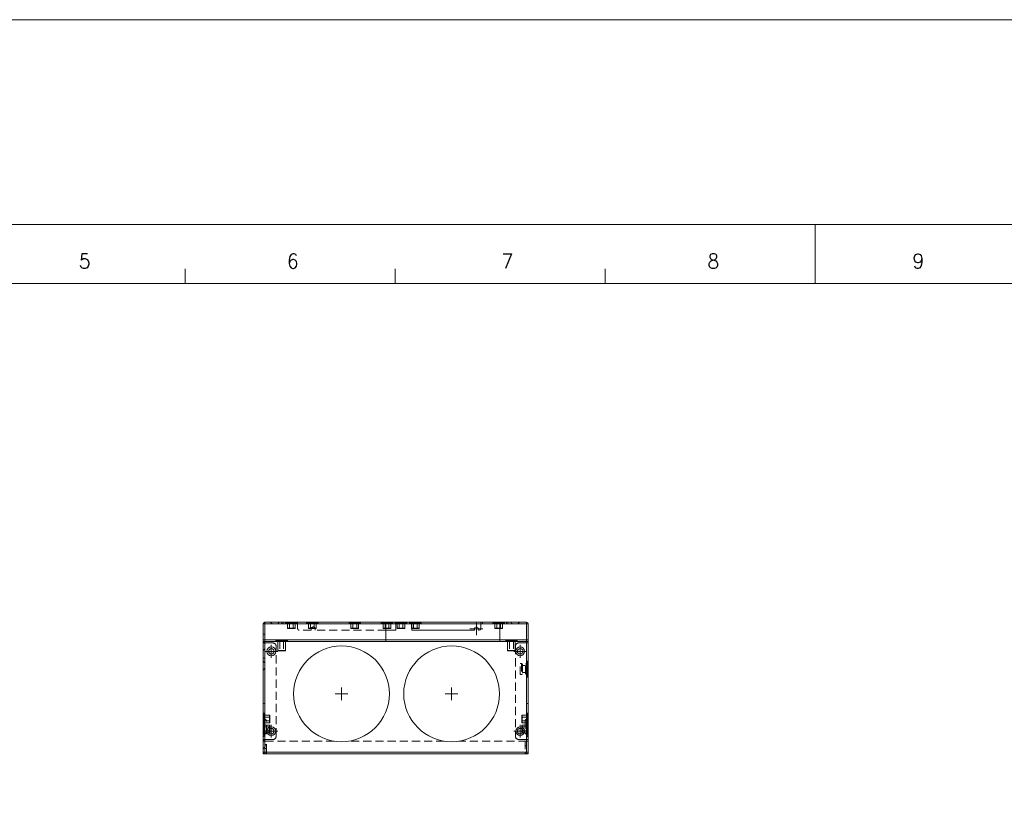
# Model space of a CAD drawing. Header units: millimetres. Extents: x 4065 to 8083, y -652 to 5416.
# Tile 115 of 256: x 4744 to 5361, y 3479 to 3967. Entities that reach past the tile are written whole.
import ezdxf
from ezdxf.enums import TextEntityAlignment as Align

# ---------------------------------------------------------------- set-up
doc = ezdxf.new("R2010")
doc.units = ezdxf.units.MM
doc.header["$LTSCALE"] = 0.8
doc.linetypes.add('CENTER', pattern=[50.8, 31.75, -6.35, 6.35, -6.35])
doc.linetypes.add('HIDDEN', pattern=[9.525, 6.35, -3.175])
doc.layers.get('0').update_dxf_attribs({"linetype": 'CONTINUOUS', "lineweight": 0})
for name, color, linetype, lineweight in [('1', 2, 'CENTER', 0), ('2', 3, 'CONTINUOUS', 0), ('3', 5, 'HIDDEN', 0)]:
    doc.layers.add(name, color=color, linetype=linetype, lineweight=lineweight)
doc.styles.get("Standard").update_dxf_attribs({"font": 'romans.shx', "width": 0.8, "oblique": 5, "bigfont": 'whgtxt.shx'})

# ---------------------------------------------------------------- blocks, each defined once
blk = doc.blocks.new('X')
at = {"layer": '1'}
for p, q in [((5251.84, 13719.59), (5251.84, 13727.59)), ((5247.84, 13723.59), (5255.84, 13723.59))]:
    blk.add_line(p, q, dxfattribs=at)

msp = doc.modelspace()

# ---------------------------------------------------------------- linework, layer by layer
for p, q in [((4144.145, 3838.436), (6332.286, 3838.436)), ((5242.816, 3801.629), (5242.816, 3838.436)), ((4848.067, 3801.629), (4848.067, 3810.831)), ((4979.65, 3801.629), (4979.65, 3810.831)), ((5111.233, 3801.629), (5111.233, 3810.831)), ((4190.153, 3801.629), (6295.479, 3801.629)), ((4896.995, 3506.812), (4896.995, 3588.312)), ((4896.995, 3588.312), (4897.995, 3588.312)), ((4897.995, 3506.812), (4897.995, 3589.312)), ((4897.995, 3589.312), (5061.995, 3589.312)), ((4973.845, 3588.312), (4897.995, 3588.312)), ((4973.845, 3578.312), (4973.845, 3589.312)), ((4973.845, 3588.312), (5045.145, 3588.312)), ((4979.995, 3588.312), (4979.995, 3584.312)), ((4989.995, 3585.412), (4989.995, 3584.312)), ((5033.295, 3588.312), (5033.295, 3585.312)), ((5045.145, 3578.312), (5045.145, 3589.312)), ((5061.995, 3588.312), (5045.145, 3588.312)), ((5061.995, 3506.812), (5061.995, 3589.312)), ((5062.995, 3588.312), (5061.995, 3588.312)), ((5062.995, 3506.812), (5062.995, 3588.312)), ((4979.995, 3584.312), (4973.845, 3584.312)), ((5029.245, 3584.312), (4989.995, 3584.312)), ((5029.245, 3584.312), (5029.245, 3585.112)), ((5031.745, 3584.312), (5031.745, 3585.112)), ((5032.295, 3584.312), (5031.745, 3584.312)), ((4896.995, 3578.312), (4897.995, 3578.312)), ((4897.995, 3577.312), (4896.995, 3577.312)), ((4897.995, 3576.312), (4896.995, 3576.312)), ((5061.995, 3578.312), (4897.995, 3578.312)), ((5061.995, 3577.312), (4897.995, 3577.312)), ((5062.995, 3578.312), (5061.995, 3578.312)), ((5061.995, 3577.312), (5062.995, 3577.312)), ((5061.995, 3576.312), (5062.995, 3576.312)), ((4897.995, 3515.812), (4896.995, 3515.812)), ((4896.995, 3514.812), (4897.995, 3514.812)), ((5061.995, 3515.812), (5062.995, 3515.812)), ((5062.995, 3514.812), (5061.995, 3514.812)), ((4897.995, 3507.812), (4896.995, 3507.812)), ((4897.995, 3506.812), (4896.995, 3506.812)), ((4897.995, 3507.812), (5061.995, 3507.812)), ((4897.995, 3506.812), (5061.995, 3506.812)), ((5061.995, 3507.812), (5062.995, 3507.812)), ((5061.995, 3506.812), (5062.995, 3506.812))]:
    msp.add_line(p, q)
for centre, radius in [((4901.995, 3571.062), 2.75), ((4945.995, 3544.462), 30), ((5014.995, 3544.462), 30), ((5057.995, 3571.062), 2.75), ((4901.995, 3571.062), 1.75), ((4901.995, 3571.062), 1.75), ((5057.995, 3571.062), 1.75), ((5057.995, 3571.062), 1.75), ((4901.995, 3521.062), 2.75), ((5057.995, 3521.062), 2.75), ((4901.995, 3521.062), 1.75), ((4901.995, 3521.062), 1.75), ((5057.995, 3521.062), 1.75), ((5057.995, 3521.062), 1.75)]:
    msp.add_circle(centre, radius)
for centre, radius, start, end in [((4897.995, 3588.312), 1, 90, 180), ((5030.495, 3585.112), 1.25, 0, 180), ((5032.295, 3585.312), 1, 270, 0), ((5061.995, 3588.312), 1, 0, 90)]:
    msp.add_arc(centre, radius, start, end)
at = {"layer": '2'}
msp.add_lwpolyline([(4064.566, 3966.878), (6425.81, 3966.878), (6425.81, 2120.48), (4064.566, 2120.48)], close=True, dxfattribs=at)
at = {"layer": '3'}
for p, q in [((4901.495, 3589.312), (4902.495, 3588.312)), ((4906.995, 3589.312), (4905.995, 3588.312)), ((4908.495, 3589.312), (4908.495, 3588.312)), ((4909.495, 3588.312), (4909.495, 3589.312)), ((4910.895, 3589.312), (4910.895, 3588.712)), ((4910.895, 3589.312), (4918.086, 3589.312)), ((4910.895, 3588.712), (4918.086, 3588.712)), ((4910.93, 3589.312), (4910.93, 3588.712)), ((4911.034, 3589.312), (4911.034, 3588.712)), ((4911.206, 3589.312), (4911.206, 3588.712)), ((4911.346, 3588.712), (4911.346, 3589.312)), ((4911.407, 3588.712), (4911.407, 3589.312)), ((4911.442, 3589.312), (4911.442, 3588.712)), ((4911.529, 3588.712), (4911.529, 3589.312)), ((4911.708, 3588.712), (4911.708, 3589.312)), ((4911.737, 3589.312), (4911.737, 3588.712)), ((4911.941, 3588.712), (4911.941, 3589.312)), ((4911.995, 3589.312), (4911.995, 3588.312)), ((4916.995, 3589.312), (4911.995, 3589.312)), ((4916.995, 3588.312), (4911.995, 3588.312)), ((4912.086, 3589.312), (4912.086, 3588.712)), ((4912.095, 3588.312), (4912.095, 3585.512)), ((4912.095, 3585.512), (4912.095, 3588.312)), ((4912.095, 3588.312), (4916.895, 3588.312)), ((4912.295, 3585.312), (4912.095, 3585.512)), ((4916.895, 3585.512), (4912.095, 3585.512)), ((4912.224, 3588.712), (4912.224, 3589.312)), ((4912.295, 3585.312), (4916.695, 3585.312)), ((4912.482, 3589.312), (4912.482, 3588.712)), ((4912.495, 3588.712), (4912.495, 3588.312)), ((4912.552, 3588.712), (4912.552, 3589.312)), ((4912.917, 3589.312), (4912.917, 3588.712)), ((4913.295, 3585.512), (4913.095, 3585.312)), ((4913.295, 3588.712), (4913.295, 3585.512)), ((4913.312, 3588.712), (4913.312, 3589.312)), ((4913.382, 3589.312), (4913.382, 3588.712)), ((4913.731, 3588.712), (4913.731, 3589.312)), ((4913.87, 3589.312), (4913.87, 3588.712)), ((4914.165, 3588.712), (4914.165, 3589.312)), ((4914.369, 3589.312), (4914.369, 3588.712)), ((4914.605, 3588.712), (4914.605, 3589.312)), ((4914.871, 3589.312), (4914.871, 3588.712)), ((4915.043, 3588.712), (4915.043, 3589.312)), ((4915.366, 3589.312), (4915.366, 3588.712)), ((4915.47, 3588.712), (4915.47, 3589.312)), ((4915.695, 3588.712), (4915.695, 3585.512)), ((4915.695, 3585.512), (4915.895, 3585.312)), ((4915.843, 3589.312), (4915.843, 3588.712)), ((4915.878, 3588.712), (4915.878, 3589.312)), ((4916.26, 3588.712), (4916.26, 3589.312)), ((4916.295, 3589.312), (4916.295, 3588.712)), ((4916.495, 3588.712), (4916.495, 3588.312)), ((4916.607, 3588.712), (4916.607, 3589.312)), ((4916.695, 3585.312), (4916.895, 3585.512)), ((4916.711, 3589.312), (4916.711, 3588.712)), ((4916.895, 3588.312), (4916.895, 3585.512)), ((4916.895, 3585.512), (4916.895, 3588.312)), ((4916.913, 3588.712), (4916.913, 3589.312)), ((4916.995, 3589.312), (4916.995, 3588.312)), ((4917.084, 3589.312), (4917.084, 3588.712)), ((4917.171, 3588.712), (4917.171, 3589.312)), ((4917.378, 3588.712), (4917.378, 3589.312)), ((4917.407, 3589.312), (4917.407, 3588.712)), ((4917.495, 3589.312), (4917.495, 3588.312)), ((4917.529, 3588.712), (4917.529, 3589.312)), ((4917.62, 3588.712), (4917.62, 3589.312)), ((4917.651, 3588.712), (4917.651, 3589.312)), ((4917.673, 3589.312), (4917.673, 3588.712)), ((4917.878, 3589.312), (4917.878, 3588.712)), ((4918.016, 3589.312), (4918.016, 3588.712)), ((4918.086, 3589.312), (4918.086, 3588.712)), ((4918.495, 3585.312), (4918.495, 3589.312)), ((4924.095, 3589.312), (4924.095, 3588.712)), ((4924.095, 3589.312), (4931.286, 3589.312)), ((4924.095, 3588.712), (4931.286, 3588.712)), ((4924.13, 3589.312), (4924.13, 3588.712)), ((4924.234, 3589.312), (4924.234, 3588.712)), ((4924.406, 3589.312), (4924.406, 3588.712)), ((4924.546, 3588.712), (4924.546, 3589.312)), ((4924.607, 3588.712), (4924.607, 3589.312)), ((4924.642, 3589.312), (4924.642, 3588.712)), ((4924.729, 3588.712), (4924.729, 3589.312)), ((4924.908, 3588.712), (4924.908, 3589.312)), ((4924.937, 3589.312), (4924.937, 3588.712)), ((4925.141, 3588.712), (4925.141, 3589.312)), ((4925.195, 3589.312), (4925.195, 3588.312)), ((4925.195, 3589.312), (4930.195, 3589.312)), ((4925.195, 3588.312), (4930.195, 3588.312)), ((4925.286, 3589.312), (4925.286, 3588.712)), ((4925.295, 3588.312), (4925.295, 3585.512)), ((4925.295, 3585.512), (4925.295, 3588.312)), ((4925.295, 3588.312), (4930.095, 3588.312)), ((4925.495, 3585.312), (4925.295, 3585.512)), ((4930.095, 3585.512), (4925.295, 3585.512)), ((4925.424, 3588.712), (4925.424, 3589.312)), ((4925.495, 3585.312), (4929.895, 3585.312)), ((4925.682, 3589.312), (4925.682, 3588.712)), ((4925.695, 3588.712), (4925.695, 3588.312)), ((4925.752, 3588.712), (4925.752, 3589.312)), ((4926.117, 3589.312), (4926.117, 3588.712)), ((4926.495, 3585.512), (4926.295, 3585.312)), ((4926.495, 3588.712), (4926.495, 3585.512)), ((4926.512, 3588.712), (4926.512, 3589.312)), ((4926.582, 3589.312), (4926.582, 3588.712)), ((4926.931, 3588.712), (4926.931, 3589.312)), ((4927.07, 3589.312), (4927.07, 3588.712)), ((4927.365, 3588.712), (4927.365, 3589.312)), ((4927.569, 3589.312), (4927.569, 3588.712)), ((4927.805, 3588.712), (4927.805, 3589.312)), ((4928.071, 3589.312), (4928.071, 3588.712)), ((4928.243, 3588.712), (4928.243, 3589.312)), ((4928.566, 3589.312), (4928.566, 3588.712)), ((4928.67, 3588.712), (4928.67, 3589.312)), ((4928.895, 3588.712), (4928.895, 3585.512)), ((4928.895, 3585.512), (4929.095, 3585.312)), ((4929.043, 3589.312), (4929.043, 3588.712)), ((4929.078, 3588.712), (4929.078, 3589.312)), ((4929.46, 3588.712), (4929.46, 3589.312)), ((4929.495, 3589.312), (4929.495, 3588.712)), ((4929.695, 3588.712), (4929.695, 3588.312)), ((4929.807, 3588.712), (4929.807, 3589.312)), ((4929.895, 3585.312), (4930.095, 3585.512)), ((4929.911, 3589.312), (4929.911, 3588.712)), ((4930.095, 3588.312), (4930.095, 3585.512)), ((4930.095, 3585.512), (4930.095, 3588.312)), ((4930.113, 3588.712), (4930.113, 3589.312)), ((4930.195, 3589.312), (4930.195, 3588.312)), ((4930.284, 3589.312), (4930.284, 3588.712)), ((4930.371, 3588.712), (4930.371, 3589.312)), ((4930.578, 3588.712), (4930.578, 3589.312)), ((4930.607, 3589.312), (4930.607, 3588.712)), ((4930.729, 3588.712), (4930.729, 3589.312)), ((4930.82, 3588.712), (4930.82, 3589.312)), ((4930.851, 3588.712), (4930.851, 3589.312)), ((4930.873, 3589.312), (4930.873, 3588.712)), ((4931.078, 3589.312), (4931.078, 3588.712)), ((4931.216, 3589.312), (4931.216, 3588.712)), ((4931.286, 3589.312), (4931.286, 3588.712)), ((4950.695, 3589.312), (4950.695, 3588.712)), ((4950.695, 3589.312), (4957.886, 3589.312)), ((4950.695, 3588.712), (4957.886, 3588.712)), ((4950.73, 3589.312), (4950.73, 3588.712)), ((4950.834, 3589.312), (4950.834, 3588.712)), ((4951.006, 3589.312), (4951.006, 3588.712)), ((4951.146, 3588.712), (4951.146, 3589.312)), ((4951.207, 3588.712), (4951.207, 3589.312)), ((4951.242, 3589.312), (4951.242, 3588.712)), ((4951.329, 3588.712), (4951.329, 3589.312)), ((4951.508, 3588.712), (4951.508, 3589.312)), ((4951.537, 3589.312), (4951.537, 3588.712)), ((4951.741, 3588.712), (4951.741, 3589.312)), ((4951.795, 3589.312), (4951.795, 3588.312)), ((4956.795, 3589.312), (4951.795, 3589.312)), ((4956.795, 3588.312), (4951.795, 3588.312)), ((4951.886, 3589.312), (4951.886, 3588.712)), ((4951.895, 3588.312), (4951.895, 3585.512)), ((4951.895, 3585.512), (4951.895, 3588.312)), ((4951.895, 3588.312), (4956.695, 3588.312)), ((4952.095, 3585.312), (4951.895, 3585.512)), ((4956.695, 3585.512), (4951.895, 3585.512)), ((4952.024, 3588.712), (4952.024, 3589.312)), ((4952.095, 3585.312), (4956.495, 3585.312)), ((4952.282, 3589.312), (4952.282, 3588.712)), ((4952.295, 3588.712), (4952.295, 3588.312)), ((4952.352, 3588.712), (4952.352, 3589.312)), ((4952.717, 3589.312), (4952.717, 3588.712)), ((4953.095, 3585.512), (4952.895, 3585.312)), ((4953.095, 3588.712), (4953.095, 3585.512)), ((4953.112, 3588.712), (4953.112, 3589.312)), ((4953.182, 3589.312), (4953.182, 3588.712)), ((4953.531, 3588.712), (4953.531, 3589.312)), ((4953.67, 3589.312), (4953.67, 3588.712)), ((4953.965, 3588.712), (4953.965, 3589.312)), ((4954.169, 3589.312), (4954.169, 3588.712)), ((4954.405, 3588.712), (4954.405, 3589.312)), ((4954.671, 3589.312), (4954.671, 3588.712)), ((4954.843, 3588.712), (4954.843, 3589.312)), ((4955.166, 3589.312), (4955.166, 3588.712)), ((4955.27, 3588.712), (4955.27, 3589.312)), ((4955.495, 3588.712), (4955.495, 3585.512)), ((4955.495, 3585.512), (4955.695, 3585.312)), ((4955.643, 3589.312), (4955.643, 3588.712)), ((4955.678, 3588.712), (4955.678, 3589.312)), ((4956.06, 3588.712), (4956.06, 3589.312)), ((4956.095, 3589.312), (4956.095, 3588.712)), ((4956.295, 3588.712), (4956.295, 3588.312)), ((4956.407, 3588.712), (4956.407, 3589.312)), ((4956.495, 3585.312), (4956.695, 3585.512)), ((4956.511, 3589.312), (4956.511, 3588.712)), ((4956.695, 3588.312), (4956.695, 3585.512)), ((4956.695, 3585.512), (4956.695, 3588.312)), ((4956.713, 3588.712), (4956.713, 3589.312)), ((4956.795, 3589.312), (4956.795, 3588.312)), ((4956.884, 3589.312), (4956.884, 3588.712)), ((4956.971, 3588.712), (4956.971, 3589.312)), ((4957.178, 3588.712), (4957.178, 3589.312)), ((4957.207, 3589.312), (4957.207, 3588.712)), ((4957.329, 3588.712), (4957.329, 3589.312)), ((4957.42, 3588.712), (4957.42, 3589.312)), ((4957.451, 3588.712), (4957.451, 3589.312)), ((4957.473, 3589.312), (4957.473, 3588.712)), ((4957.678, 3589.312), (4957.678, 3588.712)), ((4957.816, 3589.312), (4957.816, 3588.712)), ((4957.886, 3589.312), (4957.886, 3588.712)), ((4970.895, 3589.312), (4970.895, 3588.712)), ((4970.895, 3589.312), (4978.086, 3589.312)), ((4970.895, 3588.712), (4978.086, 3588.712)), ((4970.93, 3589.312), (4970.93, 3588.712)), ((4971.034, 3589.312), (4971.034, 3588.712)), ((4971.206, 3589.312), (4971.206, 3588.712)), ((4971.346, 3588.712), (4971.346, 3589.312)), ((4971.407, 3588.712), (4971.407, 3589.312)), ((4971.442, 3589.312), (4971.442, 3588.712)), ((4971.529, 3588.712), (4971.529, 3589.312)), ((4971.708, 3588.712), (4971.708, 3589.312)), ((4971.737, 3589.312), (4971.737, 3588.712)), ((4971.941, 3588.712), (4971.941, 3589.312)), ((4972.086, 3589.312), (4972.086, 3588.712)), ((4972.095, 3588.312), (4972.095, 3585.512)), ((4972.095, 3585.512), (4972.095, 3588.312)), ((4972.095, 3588.312), (4976.895, 3588.312)), ((4972.295, 3585.312), (4972.095, 3585.512)), ((4973.845, 3585.512), (4972.095, 3585.512)), ((4972.224, 3588.712), (4972.224, 3589.312)), ((4972.295, 3585.312), (4973.845, 3585.312)), ((4972.482, 3589.312), (4972.482, 3588.712)), ((4972.495, 3588.712), (4972.495, 3588.312)), ((4972.552, 3588.712), (4972.552, 3589.312)), ((4972.917, 3589.312), (4972.917, 3588.712)), ((4973.295, 3585.512), (4973.095, 3585.312)), ((4973.295, 3588.712), (4973.295, 3585.512)), ((4973.312, 3588.712), (4973.312, 3589.312)), ((4973.382, 3589.312), (4973.382, 3588.712)), ((4973.731, 3588.712), (4973.731, 3589.312)), ((4973.845, 3585.512), (4976.895, 3585.512)), ((4973.845, 3585.312), (4976.695, 3585.312)), ((4973.87, 3589.312), (4973.87, 3588.712)), ((4974.165, 3588.712), (4974.165, 3589.312)), ((4974.369, 3589.312), (4974.369, 3588.712)), ((4974.605, 3588.712), (4974.605, 3589.312)), ((4974.871, 3589.312), (4974.871, 3588.712)), ((4975.043, 3588.712), (4975.043, 3589.312)), ((4975.366, 3589.312), (4975.366, 3588.712)), ((4975.47, 3588.712), (4975.47, 3589.312)), ((4975.695, 3588.712), (4975.695, 3585.512)), ((4975.695, 3585.512), (4975.895, 3585.312)), ((4975.843, 3589.312), (4975.843, 3588.712)), ((4975.878, 3588.712), (4975.878, 3589.312)), ((4976.26, 3588.712), (4976.26, 3589.312)), ((4976.295, 3589.312), (4976.295, 3588.712)), ((4976.495, 3588.712), (4976.495, 3588.312)), ((4976.607, 3588.712), (4976.607, 3589.312)), ((4976.695, 3585.312), (4976.895, 3585.512)), ((4976.711, 3589.312), (4976.711, 3588.712)), ((4976.895, 3588.312), (4976.895, 3585.512)), ((4976.895, 3585.512), (4976.895, 3588.312)), ((4976.913, 3588.712), (4976.913, 3589.312)), ((4977.084, 3589.312), (4977.084, 3588.712)), ((4977.171, 3588.712), (4977.171, 3589.312)), ((4977.378, 3588.712), (4977.378, 3589.312)), ((4977.407, 3589.312), (4977.407, 3588.712)), ((4977.529, 3588.712), (4977.529, 3589.312)), ((4977.62, 3588.712), (4977.62, 3589.312)), ((4977.651, 3588.712), (4977.651, 3589.312)), ((4977.673, 3589.312), (4977.673, 3588.712)), ((4977.878, 3589.312), (4977.878, 3588.712)), ((4978.016, 3589.312), (4978.016, 3588.712)), ((4978.086, 3589.312), (4978.086, 3588.712)), ((4979.695, 3589.312), (4979.695, 3588.712)), ((4979.695, 3589.312), (4986.886, 3589.312)), ((4979.695, 3588.712), (4986.886, 3588.712)), ((4979.73, 3589.312), (4979.73, 3588.712)), ((4979.834, 3589.312), (4979.834, 3588.712)), ((4979.995, 3589.312), (4979.995, 3588.312)), ((4980.006, 3589.312), (4980.006, 3588.712)), ((4980.146, 3588.712), (4980.146, 3589.312)), ((4980.207, 3588.712), (4980.207, 3589.312)), ((4980.242, 3589.312), (4980.242, 3588.712)), ((4980.329, 3588.712), (4980.329, 3589.312)), ((4980.508, 3588.712), (4980.508, 3589.312)), ((4980.537, 3589.312), (4980.537, 3588.712)), ((4980.741, 3588.712), (4980.741, 3589.312)), ((4980.795, 3589.312), (4980.795, 3588.312)), ((4980.795, 3589.312), (4985.795, 3589.312)), ((4980.795, 3588.312), (4985.795, 3588.312)), ((4980.886, 3589.312), (4980.886, 3588.712)), ((4980.895, 3588.312), (4980.895, 3585.512)), ((4980.895, 3585.512), (4980.895, 3588.312)), ((4980.895, 3588.312), (4985.695, 3588.312)), ((4981.095, 3585.312), (4980.895, 3585.512)), ((4980.895, 3585.512), (4985.695, 3585.512)), ((4980.995, 3589.312), (4980.995, 3588.312)), ((4981.024, 3588.712), (4981.024, 3589.312)), ((4981.095, 3585.312), (4985.495, 3585.312)), ((4981.282, 3589.312), (4981.282, 3588.712)), ((4981.295, 3588.712), (4981.295, 3588.312)), ((4981.352, 3588.712), (4981.352, 3589.312)), ((4981.717, 3589.312), (4981.717, 3588.712)), ((4982.095, 3585.512), (4981.895, 3585.312)), ((4982.095, 3588.712), (4982.095, 3585.512)), ((4982.112, 3588.712), (4982.112, 3589.312)), ((4982.182, 3589.312), (4982.182, 3588.712)), ((4982.531, 3588.712), (4982.531, 3589.312)), ((4982.67, 3589.312), (4982.67, 3588.712)), ((4982.965, 3588.712), (4982.965, 3589.312)), ((4983.169, 3589.312), (4983.169, 3588.712)), ((4983.405, 3588.712), (4983.405, 3589.312)), ((4983.671, 3589.312), (4983.671, 3588.712)), ((4983.843, 3588.712), (4983.843, 3589.312)), ((4984.166, 3589.312), (4984.166, 3588.712)), ((4984.27, 3588.712), (4984.27, 3589.312)), ((4984.495, 3588.712), (4984.495, 3585.512)), ((4984.495, 3585.512), (4984.695, 3585.312)), ((4984.643, 3589.312), (4984.643, 3588.712)), ((4984.678, 3588.712), (4984.678, 3589.312)), ((4985.06, 3588.712), (4985.06, 3589.312)), ((4985.095, 3589.312), (4985.095, 3588.712)), ((4985.295, 3588.712), (4985.295, 3588.312)), ((4985.407, 3588.712), (4985.407, 3589.312)), ((4985.495, 3585.312), (4985.695, 3585.512)), ((4985.511, 3589.312), (4985.511, 3588.712)), ((4985.695, 3588.312), (4985.695, 3585.512)), ((4985.695, 3585.512), (4985.695, 3588.312)), ((4985.713, 3588.712), (4985.713, 3589.312)), ((4985.795, 3589.312), (4985.795, 3588.312)), ((4985.884, 3589.312), (4985.884, 3588.712)), ((4985.971, 3588.712), (4985.971, 3589.312)), ((4986.178, 3588.712), (4986.178, 3589.312)), ((4986.207, 3589.312), (4986.207, 3588.712)), ((4986.329, 3588.712), (4986.329, 3589.312)), ((4986.42, 3588.712), (4986.42, 3589.312)), ((4986.451, 3588.712), (4986.451, 3589.312)), ((4986.473, 3589.312), (4986.473, 3588.712)), ((4986.678, 3589.312), (4986.678, 3588.712)), ((4986.816, 3589.312), (4986.816, 3588.712)), ((4986.886, 3589.312), (4986.886, 3588.712)), ((4988.695, 3589.312), (4988.695, 3588.712)), ((4988.695, 3589.312), (4995.886, 3589.312)), ((4988.695, 3588.712), (4995.886, 3588.712)), ((4988.73, 3589.312), (4988.73, 3588.712)), ((4988.834, 3589.312), (4988.834, 3588.712)), ((4988.995, 3589.312), (4988.995, 3588.312)), ((4989.006, 3589.312), (4989.006, 3588.712)), ((4989.146, 3588.712), (4989.146, 3589.312)), ((4989.207, 3588.712), (4989.207, 3589.312)), ((4989.242, 3589.312), (4989.242, 3588.712)), ((4989.329, 3588.712), (4989.329, 3589.312)), ((4989.508, 3588.712), (4989.508, 3589.312)), ((4989.537, 3589.312), (4989.537, 3588.712)), ((4989.741, 3588.712), (4989.741, 3589.312)), ((4989.795, 3589.312), (4989.795, 3588.312)), ((4994.795, 3589.312), (4989.795, 3589.312)), ((4994.795, 3588.312), (4989.795, 3588.312)), ((4989.886, 3589.312), (4989.886, 3588.712)), ((4989.895, 3588.312), (4989.895, 3585.512)), ((4989.895, 3585.512), (4989.895, 3588.312)), ((4989.895, 3588.312), (4994.695, 3588.312)), ((4989.895, 3585.512), (4994.695, 3585.512)), ((4990.095, 3585.312), (4989.895, 3585.512)), ((4989.995, 3589.312), (4989.995, 3585.412)), ((4990.024, 3588.712), (4990.024, 3589.312)), ((4990.095, 3585.312), (4994.495, 3585.312)), ((4990.282, 3589.312), (4990.282, 3588.712)), ((4990.295, 3588.712), (4990.295, 3588.312)), ((4990.352, 3588.712), (4990.352, 3589.312)), ((4990.717, 3589.312), (4990.717, 3588.712)), ((4991.095, 3585.512), (4990.895, 3585.312)), ((4991.095, 3588.712), (4991.095, 3585.512)), ((4991.112, 3588.712), (4991.112, 3589.312)), ((4991.182, 3589.312), (4991.182, 3588.712)), ((4991.531, 3588.712), (4991.531, 3589.312)), ((4991.67, 3589.312), (4991.67, 3588.712)), ((4991.965, 3588.712), (4991.965, 3589.312)), ((4992.169, 3589.312), (4992.169, 3588.712)), ((4992.405, 3588.712), (4992.405, 3589.312)), ((4992.671, 3589.312), (4992.671, 3588.712)), ((4992.843, 3588.712), (4992.843, 3589.312)), ((4993.166, 3589.312), (4993.166, 3588.712)), ((4993.27, 3588.712), (4993.27, 3589.312)), ((4993.495, 3588.712), (4993.495, 3585.512)), ((4993.495, 3585.512), (4993.695, 3585.312)), ((4993.643, 3589.312), (4993.643, 3588.712)), ((4993.678, 3588.712), (4993.678, 3589.312)), ((4994.06, 3588.712), (4994.06, 3589.312)), ((4994.095, 3589.312), (4994.095, 3588.712)), ((4994.295, 3588.712), (4994.295, 3588.312)), ((4994.407, 3588.712), (4994.407, 3589.312)), ((4994.495, 3585.312), (4994.695, 3585.512)), ((4994.511, 3589.312), (4994.511, 3588.712)), ((4994.695, 3588.312), (4994.695, 3585.512)), ((4994.695, 3585.512), (4994.695, 3588.312)), ((4994.713, 3588.712), (4994.713, 3589.312)), ((4994.795, 3589.312), (4994.795, 3588.312)), ((4994.884, 3589.312), (4994.884, 3588.712)), ((4994.971, 3588.712), (4994.971, 3589.312)), ((4995.178, 3588.712), (4995.178, 3589.312)), ((4995.207, 3589.312), (4995.207, 3588.712)), ((4995.329, 3588.712), (4995.329, 3589.312)), ((4995.42, 3588.712), (4995.42, 3589.312)), ((4995.451, 3588.712), (4995.451, 3589.312)), ((4995.473, 3589.312), (4995.473, 3588.712)), ((4995.678, 3589.312), (4995.678, 3588.712)), ((4995.816, 3589.312), (4995.816, 3588.712)), ((4995.886, 3589.312), (4995.886, 3588.712)), ((5033.295, 3589.312), (5033.295, 3588.312)), ((5034.295, 3589.312), (5034.295, 3588.312)), ((5040.895, 3589.312), (5048.086, 3589.312)), ((5040.895, 3589.312), (5040.895, 3588.712)), ((5040.895, 3588.712), (5048.086, 3588.712)), ((5040.93, 3589.312), (5040.93, 3588.712)), ((5041.034, 3589.312), (5041.034, 3588.712)), ((5041.206, 3589.312), (5041.206, 3588.712)), ((5041.346, 3588.712), (5041.346, 3589.312)), ((5041.407, 3588.712), (5041.407, 3589.312)), ((5041.442, 3589.312), (5041.442, 3588.712)), ((5041.529, 3588.712), (5041.529, 3589.312)), ((5041.708, 3588.712), (5041.708, 3589.312)), ((5041.737, 3589.312), (5041.737, 3588.712)), ((5041.941, 3588.712), (5041.941, 3589.312)), ((5046.995, 3589.312), (5041.995, 3589.312)), ((5041.995, 3589.312), (5041.995, 3588.312)), ((5046.995, 3588.312), (5041.995, 3588.312)), ((5042.086, 3589.312), (5042.086, 3588.712)), ((5042.095, 3588.312), (5046.895, 3588.312)), ((5042.095, 3588.312), (5042.095, 3585.512)), ((5042.095, 3585.512), (5042.095, 3588.312)), ((5042.095, 3585.512), (5045.145, 3585.512)), ((5042.295, 3585.312), (5042.095, 3585.512)), ((5042.224, 3588.712), (5042.224, 3589.312)), ((5042.295, 3585.312), (5045.145, 3585.312)), ((5042.482, 3589.312), (5042.482, 3588.712)), ((5042.495, 3588.712), (5042.495, 3588.312)), ((5042.552, 3588.712), (5042.552, 3589.312)), ((5042.917, 3589.312), (5042.917, 3588.712)), ((5043.295, 3585.512), (5043.095, 3585.312)), ((5043.295, 3588.712), (5043.295, 3585.512)), ((5043.312, 3588.712), (5043.312, 3589.312)), ((5043.382, 3589.312), (5043.382, 3588.712)), ((5043.731, 3588.712), (5043.731, 3589.312)), ((5043.87, 3589.312), (5043.87, 3588.712)), ((5044.165, 3588.712), (5044.165, 3589.312)), ((5044.369, 3589.312), (5044.369, 3588.712)), ((5044.605, 3588.712), (5044.605, 3589.312)), ((5044.871, 3589.312), (5044.871, 3588.712)), ((5045.043, 3588.712), (5045.043, 3589.312)), ((5045.145, 3585.512), (5046.895, 3585.512)), ((5045.145, 3585.312), (5046.695, 3585.312)), ((5045.366, 3589.312), (5045.366, 3588.712)), ((5045.47, 3588.712), (5045.47, 3589.312)), ((5045.695, 3588.712), (5045.695, 3585.512)), ((5045.695, 3585.512), (5045.895, 3585.312)), ((5045.843, 3589.312), (5045.843, 3588.712)), ((5045.878, 3588.712), (5045.878, 3589.312)), ((5046.26, 3588.712), (5046.26, 3589.312)), ((5046.295, 3589.312), (5046.295, 3588.712)), ((5046.495, 3588.712), (5046.495, 3588.312)), ((5046.607, 3588.712), (5046.607, 3589.312)), ((5046.695, 3585.312), (5046.895, 3585.512)), ((5046.711, 3589.312), (5046.711, 3588.712)), ((5046.895, 3588.312), (5046.895, 3585.512)), ((5046.895, 3585.512), (5046.895, 3588.312)), ((5046.913, 3588.712), (5046.913, 3589.312)), ((5046.995, 3589.312), (5046.995, 3588.312)), ((5047.084, 3589.312), (5047.084, 3588.712)), ((5047.171, 3588.712), (5047.171, 3589.312)), ((5047.378, 3588.712), (5047.378, 3589.312)), ((5047.407, 3589.312), (5047.407, 3588.712)), ((5047.529, 3588.712), (5047.529, 3589.312)), ((5047.62, 3588.712), (5047.62, 3589.312)), ((5047.651, 3588.712), (5047.651, 3589.312)), ((5047.673, 3589.312), (5047.673, 3588.712)), ((5047.878, 3589.312), (5047.878, 3588.712)), ((5048.016, 3589.312), (5048.016, 3588.712)), ((5048.086, 3589.312), (5048.086, 3588.712)), ((5049.295, 3588.312), (5049.295, 3589.312)), ((5050.295, 3589.312), (5050.295, 3588.312)), ((5052.045, 3589.312), (5053.045, 3588.312)), ((5057.545, 3589.312), (5056.545, 3588.312)), ((4896.995, 3566.812), (4896.995, 3581.812)), ((4896.995, 3581.812), (4897.995, 3581.812)), ((4897.995, 3515.812), (4897.995, 3581.812)), ((4927.045, 3584.312), (4919.495, 3584.312)), ((4927.045, 3584.312), (4927.045, 3585.112)), ((4929.545, 3584.312), (4929.545, 3585.112)), ((4973.845, 3584.312), (4929.545, 3584.312)), ((4897.995, 3576.062), (4896.995, 3577.062)), ((5061.995, 3577.312), (4897.995, 3577.312)), ((4897.995, 3576.312), (4902.995, 3576.312)), ((4904.895, 3578.312), (4904.895, 3577.712)), ((4904.895, 3578.312), (4912.086, 3578.312)), ((4904.895, 3577.712), (4912.086, 3577.712)), ((4904.93, 3578.312), (4904.93, 3577.712)), ((4904.995, 3517.812), (4904.995, 3574.312)), ((4905.034, 3578.312), (4905.034, 3577.712)), ((4905.206, 3578.312), (4905.206, 3577.712)), ((4905.346, 3577.712), (4905.346, 3578.312)), ((4905.407, 3577.712), (4905.407, 3578.312)), ((4905.442, 3578.312), (4905.442, 3577.712)), ((4905.529, 3577.712), (4905.529, 3578.312)), ((4905.708, 3577.712), (4905.708, 3578.312)), ((4905.737, 3578.312), (4905.737, 3577.712)), ((4905.941, 3577.712), (4905.941, 3578.312)), ((4905.995, 3578.312), (4905.995, 3577.312)), ((4910.995, 3578.312), (4905.995, 3578.312)), ((4906.086, 3578.312), (4906.086, 3577.712)), ((4906.095, 3577.312), (4906.095, 3571.512)), ((4906.095, 3571.512), (4906.095, 3577.312)), ((4906.095, 3577.312), (4910.895, 3577.312)), ((4906.224, 3577.712), (4906.224, 3578.312)), ((4906.482, 3578.312), (4906.482, 3577.712)), ((4906.495, 3577.712), (4906.495, 3577.312)), ((4906.552, 3577.712), (4906.552, 3578.312)), ((4906.917, 3578.312), (4906.917, 3577.712)), ((4907.295, 3577.712), (4907.295, 3571.512)), ((4907.312, 3577.712), (4907.312, 3578.312)), ((4907.382, 3578.312), (4907.382, 3577.712)), ((4907.731, 3577.712), (4907.731, 3578.312)), ((4907.87, 3578.312), (4907.87, 3577.712)), ((4908.165, 3577.712), (4908.165, 3578.312)), ((4908.369, 3578.312), (4908.369, 3577.712)), ((4908.605, 3577.712), (4908.605, 3578.312)), ((4908.871, 3578.312), (4908.871, 3577.712)), ((4909.043, 3577.712), (4909.043, 3578.312)), ((4909.366, 3578.312), (4909.366, 3577.712)), ((4909.47, 3577.712), (4909.47, 3578.312)), ((4909.695, 3577.712), (4909.695, 3571.512)), ((4909.843, 3578.312), (4909.843, 3577.712)), ((4909.878, 3577.712), (4909.878, 3578.312)), ((4910.26, 3577.712), (4910.26, 3578.312)), ((4910.295, 3578.312), (4910.295, 3577.712)), ((4910.495, 3577.712), (4910.495, 3577.312)), ((4910.607, 3577.712), (4910.607, 3578.312)), ((4910.711, 3578.312), (4910.711, 3577.712)), ((4910.895, 3577.312), (4910.895, 3571.512)), ((4910.895, 3571.512), (4910.895, 3577.312)), ((4910.913, 3577.712), (4910.913, 3578.312)), ((4910.995, 3578.312), (4910.995, 3577.312)), ((4911.084, 3578.312), (4911.084, 3577.712)), ((4911.171, 3577.712), (4911.171, 3578.312)), ((4911.378, 3577.712), (4911.378, 3578.312)), ((4911.407, 3578.312), (4911.407, 3577.712)), ((4911.529, 3577.712), (4911.529, 3578.312)), ((4911.62, 3577.712), (4911.62, 3578.312)), ((4911.651, 3577.712), (4911.651, 3578.312)), ((4911.673, 3578.312), (4911.673, 3577.712)), ((4911.878, 3578.312), (4911.878, 3577.712)), ((4912.016, 3578.312), (4912.016, 3577.712)), ((4912.086, 3578.312), (4912.086, 3577.712)), ((4973.845, 3578.312), (4973.845, 3577.312)), ((5045.145, 3578.312), (5045.145, 3577.312)), ((5048.895, 3578.312), (5056.086, 3578.312)), ((5048.895, 3578.312), (5048.895, 3577.712)), ((5048.895, 3577.712), (5056.086, 3577.712)), ((5048.93, 3578.312), (5048.93, 3577.712)), ((5049.034, 3578.312), (5049.034, 3577.712)), ((5049.206, 3578.312), (5049.206, 3577.712)), ((5049.346, 3577.712), (5049.346, 3578.312)), ((5049.407, 3577.712), (5049.407, 3578.312)), ((5049.442, 3578.312), (5049.442, 3577.712)), ((5049.529, 3577.712), (5049.529, 3578.312)), ((5049.708, 3577.712), (5049.708, 3578.312)), ((5049.737, 3578.312), (5049.737, 3577.712)), ((5049.941, 3577.712), (5049.941, 3578.312)), ((5054.995, 3578.312), (5049.995, 3578.312)), ((5049.995, 3578.312), (5049.995, 3577.312)), ((5050.086, 3578.312), (5050.086, 3577.712)), ((5050.095, 3577.312), (5054.895, 3577.312)), ((5050.095, 3577.312), (5050.095, 3571.512)), ((5050.095, 3571.512), (5050.095, 3577.312)), ((5050.224, 3577.712), (5050.224, 3578.312)), ((5050.482, 3578.312), (5050.482, 3577.712)), ((5050.495, 3577.712), (5050.495, 3577.312)), ((5050.552, 3577.712), (5050.552, 3578.312)), ((5050.917, 3578.312), (5050.917, 3577.712)), ((5051.295, 3577.712), (5051.295, 3571.512)), ((5051.312, 3577.712), (5051.312, 3578.312)), ((5051.382, 3578.312), (5051.382, 3577.712)), ((5051.731, 3577.712), (5051.731, 3578.312)), ((5051.87, 3578.312), (5051.87, 3577.712)), ((5052.165, 3577.712), (5052.165, 3578.312)), ((5052.369, 3578.312), (5052.369, 3577.712)), ((5052.605, 3577.712), (5052.605, 3578.312)), ((5052.871, 3578.312), (5052.871, 3577.712)), ((5053.043, 3577.712), (5053.043, 3578.312)), ((5053.366, 3578.312), (5053.366, 3577.712)), ((5053.47, 3577.712), (5053.47, 3578.312)), ((5053.695, 3577.712), (5053.695, 3571.512)), ((5053.843, 3578.312), (5053.843, 3577.712)), ((5053.878, 3577.712), (5053.878, 3578.312)), ((5054.26, 3577.712), (5054.26, 3578.312)), ((5054.295, 3578.312), (5054.295, 3577.712)), ((5054.495, 3577.712), (5054.495, 3577.312)), ((5054.607, 3577.712), (5054.607, 3578.312)), ((5054.711, 3578.312), (5054.711, 3577.712)), ((5054.895, 3577.312), (5054.895, 3571.512)), ((5054.895, 3571.512), (5054.895, 3577.312)), ((5054.913, 3577.712), (5054.913, 3578.312)), ((5054.995, 3578.312), (5054.995, 3577.312)), ((5054.995, 3574.312), (5054.995, 3517.812)), ((5055.084, 3578.312), (5055.084, 3577.712)), ((5055.171, 3577.712), (5055.171, 3578.312)), ((5055.378, 3577.712), (5055.378, 3578.312)), ((5055.407, 3578.312), (5055.407, 3577.712)), ((5055.529, 3577.712), (5055.529, 3578.312)), ((5055.62, 3577.712), (5055.62, 3578.312)), ((5055.651, 3577.712), (5055.651, 3578.312)), ((5055.673, 3578.312), (5055.673, 3577.712)), ((5055.878, 3578.312), (5055.878, 3577.712)), ((5056.016, 3578.312), (5056.016, 3577.712)), ((5056.086, 3578.312), (5056.086, 3577.712)), ((5061.995, 3576.312), (5056.995, 3576.312)), ((5061.995, 3515.812), (5061.995, 3576.312)), ((4897.995, 3572.562), (4896.995, 3571.562)), ((4896.995, 3566.812), (4897.995, 3566.812)), ((4906.295, 3571.312), (4906.095, 3571.512)), ((4910.895, 3571.512), (4906.095, 3571.512)), ((4906.295, 3571.312), (4910.695, 3571.312)), ((4907.295, 3571.512), (4907.095, 3571.312)), ((4909.695, 3571.512), (4909.895, 3571.312)), ((4910.695, 3571.312), (4910.895, 3571.512)), ((5054.895, 3571.512), (5050.095, 3571.512)), ((5050.295, 3571.312), (5050.095, 3571.512)), ((5050.295, 3571.312), (5054.695, 3571.312)), ((5051.295, 3571.512), (5051.095, 3571.312)), ((5053.695, 3571.512), (5053.895, 3571.312)), ((5054.695, 3571.312), (5054.895, 3571.512)), ((4897.995, 3563.812), (4896.995, 3564.812)), ((5058.895, 3563.462), (5057.995, 3563.462)), ((5057.995, 3556.462), (5057.995, 3563.462)), ((5059.395, 3562.962), (5058.895, 3563.462)), ((5058.895, 3563.462), (5058.895, 3556.462)), ((5059.395, 3562.962), (5059.395, 3556.962)), ((5061.395, 3562.212), (5059.395, 3562.212)), ((5061.395, 3562.962), (5061.895, 3563.462)), ((5061.395, 3556.962), (5061.395, 3562.962)), ((5061.995, 3563.462), (5061.895, 3563.462)), ((5061.895, 3563.462), (5061.895, 3556.462)), ((5061.995, 3563.812), (5062.995, 3564.812)), ((5061.995, 3556.462), (5061.995, 3563.462)), ((5062.395, 3562.962), (5061.995, 3562.962)), ((5062.395, 3564.95), (5062.995, 3564.95)), ((5062.395, 3554.962), (5062.395, 3564.95)), ((5062.395, 3564.853), (5062.995, 3564.853)), ((5062.395, 3564.66), (5062.995, 3564.66)), ((5062.395, 3564.377), (5062.995, 3564.377)), ((5062.995, 3564.346), (5062.395, 3564.346)), ((5062.995, 3564.303), (5062.395, 3564.303)), ((5062.995, 3564.176), (5062.395, 3564.176)), ((5062.395, 3564.007), (5062.995, 3564.007)), ((5062.995, 3563.967), (5062.395, 3563.967)), ((5062.995, 3563.68), (5062.395, 3563.68)), ((5062.395, 3563.559), (5062.995, 3563.559)), ((5062.995, 3563.32), (5062.395, 3563.32)), ((5062.395, 3563.04), (5062.995, 3563.04)), ((5062.395, 3556.962), (5062.395, 3562.962)), ((5062.995, 3562.895), (5062.395, 3562.895)), ((5062.395, 3562.462), (5062.995, 3562.462)), ((5062.995, 3562.413), (5062.395, 3562.413)), ((5062.995, 3561.884), (5062.395, 3561.884)), ((5062.395, 3561.835), (5062.995, 3561.835)), ((5062.995, 3561.317), (5062.395, 3561.317)), ((5062.395, 3561.172), (5062.995, 3561.172)), ((5062.995, 3560.723), (5062.395, 3560.723)), ((5062.995, 3554.962), (5062.995, 3564.95)), ((4897.995, 3560.312), (4896.995, 3559.312)), ((5058.895, 3556.462), (5057.995, 3556.462)), ((5059.395, 3556.962), (5058.895, 3556.462)), ((5061.395, 3557.712), (5059.395, 3557.712)), ((5061.395, 3556.962), (5061.895, 3556.462)), ((5061.995, 3556.462), (5061.895, 3556.462)), ((5061.995, 3560.312), (5062.995, 3559.312)), ((5062.395, 3556.962), (5061.995, 3556.962)), ((5062.395, 3560.485), (5062.995, 3560.485)), ((5062.995, 3560.115), (5062.395, 3560.115)), ((5062.395, 3559.787), (5062.995, 3559.787)), ((5062.995, 3559.504), (5062.395, 3559.504)), ((5062.395, 3559.094), (5062.995, 3559.094)), ((5062.995, 3558.901), (5062.395, 3558.901)), ((5062.395, 3558.417), (5062.995, 3558.417)), ((5062.995, 3558.32), (5062.395, 3558.32)), ((5062.995, 3557.77), (5062.395, 3557.77)), ((5062.995, 3557.263), (5062.395, 3557.263)), ((5062.395, 3557.166), (5062.995, 3557.166)), ((5062.995, 3556.809), (5062.395, 3556.809)), ((5062.395, 3556.616), (5062.995, 3556.616)), ((5062.995, 3556.415), (5062.395, 3556.415)), ((5062.395, 3556.132), (5062.995, 3556.132)), ((5062.995, 3556.091), (5062.395, 3556.091)), ((5062.995, 3555.843), (5062.395, 3555.843)), ((5062.395, 3555.722), (5062.995, 3555.722)), ((5062.995, 3555.674), (5062.395, 3555.674)), ((5062.995, 3555.589), (5062.395, 3555.589)), ((5062.395, 3555.394), (5062.995, 3555.394)), ((5062.395, 3555.156), (5062.995, 3555.156)), ((5062.395, 3555.011), (5062.995, 3555.011)), ((5062.395, 3554.962), (5062.995, 3554.962)), ((4896.995, 3538.462), (4897.995, 3538.462)), ((5062.995, 3538.462), (5061.995, 3538.462)), ((4896.995, 3525.062), (4896.995, 3532.253)), ((4896.995, 3532.253), (4897.595, 3532.253)), ((4896.995, 3532.183), (4897.595, 3532.183)), ((4896.995, 3532.045), (4897.595, 3532.045)), ((4896.995, 3531.841), (4897.595, 3531.841)), ((4897.595, 3531.818), (4896.995, 3531.818)), ((4897.595, 3531.788), (4896.995, 3531.788)), ((4897.595, 3531.696), (4896.995, 3531.696)), ((4896.995, 3531.574), (4897.595, 3531.574)), ((4897.595, 3531.545), (4896.995, 3531.545)), ((4897.595, 3531.339), (4896.995, 3531.339)), ((4896.995, 3531.252), (4897.595, 3531.252)), ((4897.595, 3531.08), (4896.995, 3531.08)), ((4896.995, 3530.878), (4897.595, 3530.878)), ((4897.595, 3530.774), (4896.995, 3530.774)), ((4896.995, 3530.462), (4897.595, 3530.462)), ((4897.595, 3530.427), (4896.995, 3530.427)), ((4897.595, 3530.046), (4896.995, 3530.046)), ((4896.995, 3530.011), (4897.595, 3530.011)), ((4897.595, 3525.062), (4897.595, 3532.253)), ((4897.995, 3530.662), (4897.595, 3530.662)), ((4897.595, 3529.862), (4900.795, 3529.862)), ((4897.995, 3526.262), (4897.995, 3531.062)), ((4900.795, 3531.062), (4897.995, 3531.062)), ((4897.995, 3531.062), (4900.795, 3531.062)), ((4900.795, 3531.062), (4900.795, 3526.262)), ((4900.995, 3530.862), (4900.795, 3531.062)), ((4900.795, 3529.862), (4900.995, 3530.062)), ((4900.995, 3526.462), (4900.995, 3530.862)), ((5058.995, 3530.862), (5059.195, 3531.062)), ((5058.995, 3530.862), (5058.995, 3526.462)), ((5059.195, 3529.862), (5058.995, 3530.062)), ((5061.995, 3531.062), (5059.195, 3531.062)), ((5059.195, 3531.062), (5061.995, 3531.062)), ((5059.195, 3531.062), (5059.195, 3526.262)), ((5062.395, 3529.862), (5059.195, 3529.862)), ((5061.995, 3531.062), (5061.995, 3526.262)), ((5062.395, 3530.662), (5061.995, 3530.662)), ((5062.995, 3532.262), (5062.395, 3532.262)), ((5062.395, 3532.262), (5062.395, 3525.071)), ((5062.995, 3532.227), (5062.395, 3532.227)), ((5062.995, 3532.123), (5062.395, 3532.123)), ((5062.995, 3531.951), (5062.395, 3531.951)), ((5062.395, 3531.811), (5062.995, 3531.811)), ((5062.395, 3531.749), (5062.995, 3531.749)), ((5062.995, 3531.715), (5062.395, 3531.715)), ((5062.395, 3531.628), (5062.995, 3531.628)), ((5062.395, 3531.449), (5062.995, 3531.449)), ((5062.995, 3531.42), (5062.395, 3531.42)), ((5062.395, 3531.215), (5062.995, 3531.215)), ((5062.995, 3531.071), (5062.395, 3531.071)), ((5062.395, 3530.932), (5062.995, 3530.932)), ((5062.995, 3530.675), (5062.395, 3530.675)), ((5062.395, 3530.605), (5062.995, 3530.605)), ((5062.995, 3530.24), (5062.395, 3530.24)), ((5062.395, 3529.844), (5062.995, 3529.844)), ((5062.995, 3529.774), (5062.395, 3529.774)), ((5062.995, 3532.262), (5062.995, 3525.071)), ((4897.595, 3529.637), (4896.995, 3529.637)), ((4896.995, 3529.533), (4897.595, 3529.533)), ((4897.595, 3529.21), (4896.995, 3529.21)), ((4896.995, 3529.038), (4897.595, 3529.038)), ((4897.595, 3528.772), (4896.995, 3528.772)), ((4896.995, 3528.536), (4897.595, 3528.536)), ((4897.595, 3528.332), (4896.995, 3528.332)), ((4896.995, 3528.037), (4897.595, 3528.037)), ((4897.595, 3527.898), (4896.995, 3527.898)), ((4896.995, 3527.55), (4897.595, 3527.55)), ((4897.595, 3527.48), (4896.995, 3527.48)), ((4896.995, 3527.462), (4898.995, 3527.462)), ((4897.595, 3527.084), (4896.995, 3527.084)), ((4897.595, 3526.719), (4896.995, 3526.719)), ((4896.995, 3526.649), (4897.595, 3526.649)), ((4896.995, 3526.462), (4897.995, 3526.462)), ((4897.995, 3525.412), (4896.995, 3526.412)), ((4897.595, 3526.392), (4896.995, 3526.392)), ((4896.995, 3526.253), (4897.595, 3526.253)), ((4897.595, 3526.108), (4896.995, 3526.108)), ((4896.995, 3518.862), (4896.995, 3526.053)), ((4896.995, 3526.053), (4897.595, 3526.053)), ((4896.995, 3525.983), (4897.595, 3525.983)), ((4896.995, 3525.904), (4897.595, 3525.904)), ((4897.595, 3525.875), (4896.995, 3525.875)), ((4896.995, 3525.845), (4897.595, 3525.845)), ((4897.595, 3525.696), (4896.995, 3525.696)), ((4896.995, 3525.641), (4897.595, 3525.641)), ((4897.595, 3525.618), (4896.995, 3525.618)), ((4896.995, 3525.609), (4897.595, 3525.609)), ((4897.595, 3525.588), (4896.995, 3525.588)), ((4897.595, 3525.575), (4896.995, 3525.575)), ((4897.595, 3525.513), (4896.995, 3525.513)), ((4897.595, 3525.496), (4896.995, 3525.496)), ((4896.995, 3525.374), (4897.595, 3525.374)), ((4896.995, 3525.373), (4897.595, 3525.373)), ((4897.595, 3525.345), (4896.995, 3525.345)), ((4896.995, 3525.201), (4897.595, 3525.201)), ((4897.595, 3525.139), (4896.995, 3525.139)), ((4896.995, 3525.097), (4897.595, 3525.097)), ((4896.995, 3525.062), (4897.595, 3525.062)), ((4896.995, 3525.052), (4897.595, 3525.052)), ((4897.595, 3524.88), (4896.995, 3524.88)), ((4896.995, 3524.678), (4897.595, 3524.678)), ((4897.595, 3524.574), (4896.995, 3524.574)), ((4896.995, 3524.262), (4897.595, 3524.262)), ((4897.595, 3524.227), (4896.995, 3524.227)), ((4897.595, 3523.846), (4896.995, 3523.846)), ((4896.995, 3523.811), (4897.595, 3523.811)), ((4897.595, 3527.462), (4900.795, 3527.462)), ((4897.995, 3526.662), (4897.595, 3526.662)), ((4897.595, 3518.862), (4897.595, 3526.053)), ((4897.995, 3524.462), (4897.595, 3524.462)), ((4897.595, 3523.662), (4900.795, 3523.662)), ((4900.795, 3526.262), (4897.995, 3526.262)), ((4897.995, 3526.262), (4900.795, 3526.262)), ((4897.995, 3520.062), (4897.995, 3524.862)), ((4900.795, 3524.862), (4897.995, 3524.862)), ((4897.995, 3524.862), (4900.795, 3524.862)), ((4898.995, 3519.462), (4898.995, 3527.462)), ((4900.795, 3527.462), (4900.995, 3527.262)), ((4900.995, 3526.462), (4900.795, 3526.262)), ((4900.795, 3522.294), (4900.795, 3524.862)), ((4900.995, 3524.662), (4900.795, 3524.862)), ((4900.795, 3523.662), (4900.995, 3523.862)), ((4900.995, 3522.474), (4900.995, 3524.662)), ((5059.195, 3527.462), (5058.995, 3527.262)), ((5058.995, 3526.462), (5059.195, 3526.262)), ((5058.995, 3524.662), (5059.195, 3524.862)), ((5058.995, 3522.474), (5058.995, 3524.662)), ((5059.195, 3523.662), (5058.995, 3523.862)), ((5062.395, 3527.462), (5059.195, 3527.462)), ((5061.995, 3526.262), (5059.195, 3526.262)), ((5059.195, 3526.262), (5061.995, 3526.262)), ((5061.995, 3524.862), (5059.195, 3524.862)), ((5059.195, 3524.862), (5061.995, 3524.862)), ((5059.195, 3522.294), (5059.195, 3524.862)), ((5062.395, 3523.662), (5059.195, 3523.662)), ((5060.995, 3527.462), (5062.995, 3527.462)), ((5060.995, 3527.462), (5060.995, 3519.462)), ((5062.395, 3526.662), (5061.995, 3526.662)), ((5062.995, 3526.462), (5061.995, 3526.462)), ((5061.995, 3525.412), (5062.995, 3526.412)), ((5061.995, 3524.862), (5061.995, 3520.062)), ((5062.395, 3524.462), (5061.995, 3524.462)), ((5062.395, 3529.426), (5062.995, 3529.426)), ((5062.995, 3529.287), (5062.395, 3529.287)), ((5062.395, 3528.992), (5062.995, 3528.992)), ((5062.995, 3528.788), (5062.395, 3528.788)), ((5062.395, 3528.552), (5062.995, 3528.552)), ((5062.995, 3528.286), (5062.395, 3528.286)), ((5062.395, 3528.114), (5062.995, 3528.114)), ((5062.995, 3527.791), (5062.395, 3527.791)), ((5062.395, 3527.687), (5062.995, 3527.687)), ((5062.995, 3527.313), (5062.395, 3527.313)), ((5062.395, 3527.278), (5062.995, 3527.278)), ((5062.395, 3526.897), (5062.995, 3526.897)), ((5062.995, 3526.862), (5062.395, 3526.862)), ((5062.395, 3526.55), (5062.995, 3526.55)), ((5062.995, 3526.446), (5062.395, 3526.446)), ((5062.395, 3526.244), (5062.995, 3526.244)), ((5062.995, 3526.072), (5062.395, 3526.072)), ((5062.995, 3526.062), (5062.395, 3526.062)), ((5062.395, 3526.062), (5062.395, 3518.871)), ((5062.995, 3526.027), (5062.395, 3526.027)), ((5062.395, 3525.985), (5062.995, 3525.985)), ((5062.995, 3525.923), (5062.395, 3525.923)), ((5062.395, 3525.779), (5062.995, 3525.779)), ((5062.995, 3525.751), (5062.395, 3525.751)), ((5062.995, 3525.75), (5062.395, 3525.75)), ((5062.395, 3525.628), (5062.995, 3525.628)), ((5062.395, 3525.611), (5062.995, 3525.611)), ((5062.395, 3525.549), (5062.995, 3525.549)), ((5062.395, 3525.536), (5062.995, 3525.536)), ((5062.995, 3525.515), (5062.395, 3525.515)), ((5062.395, 3525.506), (5062.995, 3525.506)), ((5062.995, 3525.483), (5062.395, 3525.483)), ((5062.395, 3525.428), (5062.995, 3525.428)), ((5062.995, 3525.279), (5062.395, 3525.279)), ((5062.395, 3525.249), (5062.995, 3525.249)), ((5062.995, 3525.22), (5062.395, 3525.22)), ((5062.995, 3525.141), (5062.395, 3525.141)), ((5062.995, 3525.071), (5062.395, 3525.071)), ((5062.395, 3525.015), (5062.995, 3525.015)), ((5062.995, 3524.871), (5062.395, 3524.871)), ((5062.395, 3524.732), (5062.995, 3524.732)), ((5062.995, 3524.475), (5062.395, 3524.475)), ((5062.395, 3524.405), (5062.995, 3524.405)), ((5062.995, 3524.04), (5062.395, 3524.04)), ((5062.395, 3523.644), (5062.995, 3523.644)), ((5062.995, 3523.574), (5062.395, 3523.574)), ((5062.995, 3526.062), (5062.995, 3518.871)), ((4897.595, 3523.437), (4896.995, 3523.437)), ((4896.995, 3523.333), (4897.595, 3523.333)), ((4897.995, 3522.062), (4896.995, 3523.062)), ((4897.595, 3523.01), (4896.995, 3523.01)), ((4896.995, 3522.838), (4897.595, 3522.838)), ((4897.595, 3522.572), (4896.995, 3522.572)), ((4896.995, 3522.336), (4897.595, 3522.336)), ((4897.595, 3522.132), (4896.995, 3522.132)), ((4897.995, 3521.912), (4896.995, 3520.912)), ((4896.995, 3521.837), (4897.595, 3521.837)), ((4897.595, 3521.698), (4896.995, 3521.698)), ((4896.995, 3521.35), (4897.595, 3521.35)), ((4897.595, 3521.28), (4896.995, 3521.28)), ((4897.595, 3520.884), (4896.995, 3520.884)), ((4897.595, 3520.519), (4896.995, 3520.519)), ((4896.995, 3520.449), (4897.595, 3520.449)), ((4897.595, 3520.192), (4896.995, 3520.192)), ((4896.995, 3520.053), (4897.595, 3520.053)), ((4897.595, 3519.908), (4896.995, 3519.908)), ((4896.995, 3519.704), (4897.595, 3519.704)), ((4897.595, 3519.675), (4896.995, 3519.675)), ((4897.595, 3519.496), (4896.995, 3519.496)), ((4896.995, 3519.409), (4897.595, 3519.409)), ((4897.595, 3519.375), (4896.995, 3519.375)), ((4897.595, 3519.313), (4896.995, 3519.313)), ((4896.995, 3519.173), (4897.595, 3519.173)), ((4896.995, 3519.001), (4897.595, 3519.001)), ((4896.995, 3518.897), (4897.595, 3518.897)), ((4896.995, 3518.862), (4897.595, 3518.862)), ((4897.995, 3518.562), (4896.995, 3517.562)), ((4897.595, 3521.262), (4900.795, 3521.262)), ((4897.995, 3520.462), (4897.595, 3520.462)), ((4900.61, 3520.062), (4897.995, 3520.062)), ((4897.995, 3520.062), (4900.61, 3520.062)), ((4897.995, 3519.462), (4898.995, 3519.462)), ((4900.795, 3520.062), (4900.61, 3520.062)), ((4900.61, 3520.062), (4900.795, 3520.062)), ((4900.795, 3520.062), (4900.795, 3522.294)), ((4900.795, 3521.262), (4900.995, 3521.062)), ((4900.995, 3520.262), (4900.795, 3520.062)), ((4900.995, 3520.262), (4900.995, 3522.474)), ((5058.995, 3522.474), (5058.995, 3520.262)), ((5059.195, 3521.262), (5058.995, 3521.062)), ((5058.995, 3520.262), (5059.195, 3520.062)), ((5059.195, 3522.294), (5059.195, 3520.062)), ((5062.395, 3521.262), (5059.195, 3521.262)), ((5059.379, 3520.062), (5059.195, 3520.062)), ((5059.195, 3520.062), (5059.379, 3520.062)), ((5061.995, 3520.062), (5059.379, 3520.062)), ((5059.379, 3520.062), (5061.995, 3520.062)), ((5061.995, 3519.462), (5060.995, 3519.462)), ((5061.995, 3522.062), (5062.995, 3523.062)), ((5061.995, 3521.712), (5062.995, 3522.712)), ((5061.995, 3521.912), (5062.995, 3520.912)), ((5062.395, 3520.462), (5061.995, 3520.462)), ((5061.995, 3518.562), (5062.995, 3517.562)), ((5061.995, 3518.212), (5062.995, 3517.212)), ((5062.395, 3523.226), (5062.995, 3523.226)), ((5062.995, 3523.087), (5062.395, 3523.087)), ((5062.395, 3522.792), (5062.995, 3522.792)), ((5062.995, 3522.588), (5062.395, 3522.588)), ((5062.395, 3522.352), (5062.995, 3522.352)), ((5062.995, 3522.086), (5062.395, 3522.086)), ((5062.395, 3521.914), (5062.995, 3521.914)), ((5062.995, 3521.591), (5062.395, 3521.591)), ((5062.395, 3521.487), (5062.995, 3521.487)), ((5062.995, 3521.113), (5062.395, 3521.113)), ((5062.395, 3521.078), (5062.995, 3521.078)), ((5062.395, 3520.697), (5062.995, 3520.697)), ((5062.995, 3520.662), (5062.395, 3520.662)), ((5062.395, 3520.35), (5062.995, 3520.35)), ((5062.995, 3520.246), (5062.395, 3520.246)), ((5062.395, 3520.044), (5062.995, 3520.044)), ((5062.995, 3519.872), (5062.395, 3519.872)), ((5062.395, 3519.785), (5062.995, 3519.785)), ((5062.395, 3519.579), (5062.995, 3519.579)), ((5062.995, 3519.55), (5062.395, 3519.55)), ((5062.395, 3519.428), (5062.995, 3519.428)), ((5062.395, 3519.336), (5062.995, 3519.336)), ((5062.395, 3519.306), (5062.995, 3519.306)), ((5062.995, 3519.283), (5062.395, 3519.283)), ((5062.995, 3519.079), (5062.395, 3519.079)), ((5062.995, 3518.941), (5062.395, 3518.941)), ((5062.995, 3518.871), (5062.395, 3518.871)), ((4897.995, 3514.512), (4896.995, 3515.512)), ((4897.995, 3515.812), (4902.995, 3515.812)), ((4898.995, 3514.812), (4897.995, 3514.812)), ((4941.426, 3514.812), (4897.995, 3514.812)), ((4898.995, 3512.762), (4897.995, 3512.762)), ((4898.995, 3511.812), (4897.995, 3511.812)), ((4898.995, 3507.812), (4898.995, 3514.812)), ((5010.426, 3514.812), (4950.564, 3514.812)), ((5061.995, 3514.812), (5019.564, 3514.812)), ((5061.995, 3515.812), (5056.995, 3515.812)), ((5061.995, 3514.812), (5060.995, 3514.812)), ((5060.995, 3514.812), (5060.995, 3507.812)), ((5060.995, 3511.812), (5061.995, 3511.812)), ((4897.995, 3511.012), (4896.995, 3510.012)), ((4897.995, 3510.262), (4898.995, 3510.262)), ((4897.995, 3507.812), (5061.995, 3507.812))]:
    msp.add_line(p, q, dxfattribs=at)
for centre, radius, start, end in [((4919.495, 3585.312), 1, 180, 270), ((4928.295, 3585.112), 1.25, 0, 180), ((4902.995, 3574.312), 2, 0, 90), ((5056.995, 3574.312), 2, 90, 180), ((4897.995, 3527.462), 1, 0, 180), ((5061.995, 3527.462), 1, 0, 180), ((4902.995, 3517.812), 2, 270, 0), ((5056.995, 3517.812), 2, 180, 270), ((4897.995, 3507.812), 1, 180, 0), ((5061.995, 3507.812), 1, 180, 0)]:
    msp.add_arc(centre, radius, start, end, dxfattribs=at)

# ---------------------------------------------------------------- block references
for p in [(-221.344, -10138.48), (-349.844, -10152.53), (-193.844, -10152.53), (-305.844, -10179.13), (-236.844, -10179.13), (-349.844, -10202.53), (-193.844, -10202.53)]:
    msp.add_blockref('X', p)

# ---------------------------------------------------------------- texts
at = {"width": 0.933333}
for s, p in [('5', (4785.042, 3815.612)), ('6', (4915.481, 3815.612)), ('7', (5049.954, 3815.612)), ('8', (5179.047, 3815.612)), ('9', (5307.469, 3815.612))]:
    msp.add_text(s, height=9.202, dxfattribs=at).set_placement(p, align=Align.MIDDLE_CENTER)

doc.saveas('drawing.dxf')
